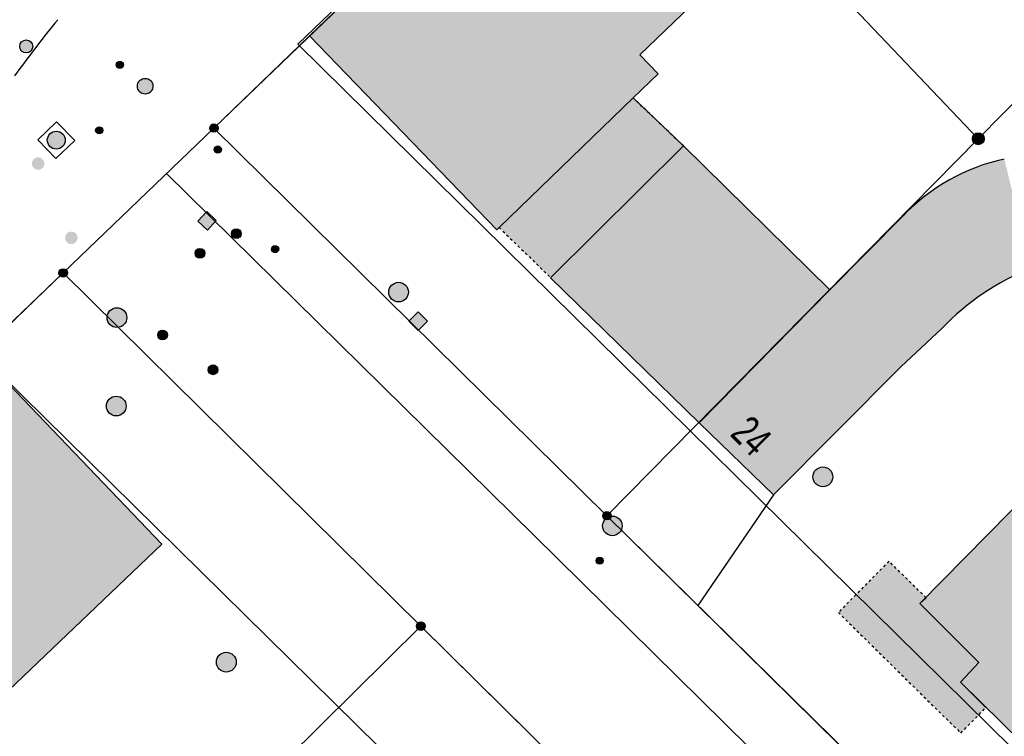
# Model space of a CAD drawing. Header units: metres. Extents: x 2695751 to 2696029, y 1260877 to 1261206.
# Tile 64 of 70: x 2695907 to 2695944, y 1261154 to 1261182. Entities that reach past the tile are written whole.
import ezdxf

# ---------------------------------------------------------------- set-up
doc = ezdxf.new("R2010")
doc.units = ezdxf.units.M
doc.header["$LTSCALE"] = 0.1
doc.linetypes.add('AUSGEZOGEN', pattern=[0])
doc.linetypes.add('VERDECKT2_S2', pattern=[0.36, 0.2, -0.16])
for name, color, linetype in [('Aménagement du territoire_Ligne de distance', 7, 'AUSGEZOGEN'), ('Limites de bien-fonds', 7, 'AUSGEZOGEN'), ('Mensuration officielle_Lignes (Couverture du sol)', 7, 'AUSGEZOGEN'), ('Mensuration officielle_N° de bâtiment', 7, 'AUSGEZOGEN'), ('Mensuration officielle_Surface (Objets divers)', 7, 'AUSGEZOGEN'), ('Mensuration officielle_Surfaces de bâtiments (Couverture du sol)', 7, 'AUSGEZOGEN'), ('Mensuration officielle_Surfaces de bâtiments (Objets divers)', 7, 'AUSGEZOGEN'), ('Mensuration officielle_Surfaces de bâtiments - Souterrain', 7, 'AUSGEZOGEN'), ('Points fixes eau potable', 255, 'AUSGEZOGEN'), ('Points fixes EU', 255, 'AUSGEZOGEN'), ('Points fixes gaz', 255, 'AUSGEZOGEN'), ('Points fixes mensuration officielle', 255, 'AUSGEZOGEN'), ('Points fixes réseau électrique', 255, 'AUSGEZOGEN'), ('Réseau AEW', 8, 'AUSGEZOGEN')]:
    doc.layers.add(name, color=color, linetype=linetype)
doc.styles.add('ARIAL', font='arial.ttf')

msp = doc.modelspace()

# ---------------------------------------------------------------- hatches: boundary and pattern name
at = {"layer": 'Mensuration officielle_Surfaces de bâtiments (Couverture du sol)', "true_color": 0xd2d2d2, "transparency": 33554687}
for points in [[(2695935.65, 1261185.24), (2695929.215, 1261191.945), (2695917.815, 1261180.988), (2695924.994, 1261173.562), (2695925.087, 1261173.652), (2695930.221, 1261178.614), (2695931.179, 1261179.54), (2695930.478, 1261180.269)], [(2695932.154, 1261176.776), (2695927.062, 1261171.728), (2695932.75, 1261166.174), (2695937.757, 1261171.264)], [(2695891.76, 1261156.04), (2695898.74, 1261148.73), (2695912.161, 1261161.515), (2695905.167, 1261168.83)], [(2695956.895, 1261142.325), (2695970.566, 1261128.877), (2695971.303, 1261129.627), (2695973.587, 1261127.388), (2695981.372, 1261135.274), (2695979.097, 1261137.541), (2695979.826, 1261138.296), (2695969.632, 1261148.323), (2695968.109, 1261146.764), (2695966.538, 1261148.308), (2695965.139, 1261146.883), (2695966.661, 1261145.35), (2695965.009, 1261143.664), (2695957.625, 1261150.948), (2695960.72, 1261154.037), (2695962.224, 1261155.611), (2695952.03, 1261165.637), (2695951.305, 1261164.916), (2695949.003, 1261167.15), (2695941.215, 1261159.252), (2695943.473, 1261156.991), (2695942.764, 1261156.233), (2695952.96, 1261146.216)]]:
    msp.add_hatch(color=254, dxfattribs=at).paths.add_polyline_path(points)
at = {"layer": 'Mensuration officielle_Surfaces de bâtiments (Objets divers)', "true_color": 0xebebeb, "transparency": 33554687}
for points in [[(2695927.062, 1261171.728), (2695932.154, 1261176.776), (2695930.221, 1261178.614), (2695925.087, 1261173.652)], [(2695941.449, 1261159.469), (2695940.025, 1261160.865), (2695938.087, 1261158.905), (2695942.781, 1261154.283), (2695943.745, 1261155.262), (2695942.764, 1261156.233), (2695943.473, 1261156.991), (2695941.215, 1261159.252)]]:
    msp.add_hatch(color=7, dxfattribs=at).paths.add_polyline_path(points)
at = {"layer": 'Mensuration officielle_Surfaces de bâtiments - Souterrain', "true_color": 0xf5f5f5, "transparency": 33554687}
msp.add_hatch(color=7, dxfattribs=at).paths.add_polyline_path([(2695932.75, 1261166.174), (2695935.596, 1261163.407), (2695940.48, 1261168.312), (2695942.059, 1261169.784), (2695942.152, 1261169.881), (2695942.246, 1261169.976), (2695942.342, 1261170.07), (2695942.438, 1261170.163), (2695942.537, 1261170.254), (2695942.636, 1261170.344), (2695942.737, 1261170.432), (2695942.839, 1261170.519), (2695942.942, 1261170.604), (2695943.046, 1261170.688), (2695943.152, 1261170.771), (2695943.258, 1261170.852), (2695943.366, 1261170.932), (2695943.475, 1261171.01), (2695943.585, 1261171.086), (2695943.696, 1261171.161), (2695943.808, 1261171.234), (2695943.922, 1261171.306), (2695944.036, 1261171.376), (2695944.151, 1261171.445), (2695944.267, 1261171.511), (2695944.384, 1261171.577), (2695944.502, 1261171.64), (2695944.621, 1261171.702), (2695944.741, 1261171.762), (2695944.861, 1261171.821), (2695944.983, 1261171.877), (2695945.105, 1261171.932), (2695945.228, 1261171.986), (2695945.352, 1261172.037), (2695945.476, 1261172.087), (2695944.447, 1261176.271), (2695944.305, 1261176.239), (2695944.164, 1261176.204), (2695944.023, 1261176.167), (2695943.883, 1261176.127), (2695943.744, 1261176.084), (2695943.605, 1261176.038), (2695943.468, 1261175.99), (2695943.331, 1261175.939), (2695943.196, 1261175.886), (2695943.062, 1261175.83), (2695942.928, 1261175.771), (2695942.796, 1261175.71), (2695942.665, 1261175.646), (2695942.536, 1261175.58), (2695942.407, 1261175.511), (2695942.28, 1261175.44), (2695942.155, 1261175.366), (2695942.031, 1261175.29), (2695941.908, 1261175.212), (2695941.787, 1261175.131), (2695941.667, 1261175.048), (2695941.55, 1261174.962), (2695941.433, 1261174.874), (2695941.319, 1261174.784), (2695941.206, 1261174.692), (2695941.095, 1261174.598), (2695940.986, 1261174.501), (2695940.879, 1261174.403), (2695940.774, 1261174.302), (2695940.67, 1261174.2), (2695940.569, 1261174.095), (2695937.757, 1261171.264)])
at = {"layer": 'Points fixes eau potable', "transparency": 33554687}
for points in [[(2695907.182, 1261176.097), (2695907.184, 1261176.073), (2695907.188, 1261176.05), (2695907.194, 1261176.026), (2695907.203, 1261176.004), (2695907.213, 1261175.982), (2695907.226, 1261175.962), (2695907.241, 1261175.943), (2695907.258, 1261175.926), (2695907.277, 1261175.91), (2695907.296, 1261175.897), (2695907.318, 1261175.885), (2695907.34, 1261175.876), (2695907.363, 1261175.869), (2695907.387, 1261175.865), (2695907.411, 1261175.862), (2695907.435, 1261175.863), (2695907.459, 1261175.865), (2695907.482, 1261175.87), (2695907.505, 1261175.878), (2695907.527, 1261175.888), (2695907.548, 1261175.9), (2695907.568, 1261175.914), (2695907.586, 1261175.929), (2695907.602, 1261175.947), (2695907.617, 1261175.966), (2695907.629, 1261175.987), (2695907.64, 1261176.009), (2695907.648, 1261176.031), (2695907.653, 1261176.055), (2695907.657, 1261176.079), (2695907.658, 1261176.103), (2695907.656, 1261176.127), (2695907.652, 1261176.15), (2695907.646, 1261176.174), (2695907.637, 1261176.196), (2695907.627, 1261176.218), (2695907.614, 1261176.238), (2695907.599, 1261176.257), (2695907.582, 1261176.274), (2695907.563, 1261176.29), (2695907.544, 1261176.303), (2695907.522, 1261176.315), (2695907.5, 1261176.324), (2695907.477, 1261176.331), (2695907.453, 1261176.335), (2695907.429, 1261176.338), (2695907.405, 1261176.337), (2695907.381, 1261176.335), (2695907.358, 1261176.33), (2695907.335, 1261176.322), (2695907.313, 1261176.312), (2695907.292, 1261176.3), (2695907.272, 1261176.286), (2695907.254, 1261176.271), (2695907.238, 1261176.253), (2695907.223, 1261176.234), (2695907.211, 1261176.213), (2695907.2, 1261176.191), (2695907.192, 1261176.169), (2695907.187, 1261176.145), (2695907.183, 1261176.121)], [(2695908.528, 1261173.085), (2695908.546, 1261173.07), (2695908.566, 1261173.055), (2695908.587, 1261173.043), (2695908.609, 1261173.033), (2695908.631, 1261173.026), (2695908.655, 1261173.021), (2695908.679, 1261173.018), (2695908.703, 1261173.017), (2695908.727, 1261173.019), (2695908.751, 1261173.024), (2695908.774, 1261173.031), (2695908.796, 1261173.04), (2695908.817, 1261173.051), (2695908.837, 1261173.065), (2695908.856, 1261173.08), (2695908.873, 1261173.097), (2695908.888, 1261173.116), (2695908.901, 1261173.136), (2695908.912, 1261173.158), (2695908.921, 1261173.18), (2695908.927, 1261173.203), (2695908.931, 1261173.227), (2695908.933, 1261173.251), (2695908.932, 1261173.275), (2695908.929, 1261173.299), (2695908.923, 1261173.322), (2695908.915, 1261173.345), (2695908.905, 1261173.367), (2695908.892, 1261173.387), (2695908.878, 1261173.407), (2695908.862, 1261173.425), (2695908.844, 1261173.44), (2695908.824, 1261173.455), (2695908.803, 1261173.467), (2695908.781, 1261173.477), (2695908.759, 1261173.484), (2695908.735, 1261173.489), (2695908.711, 1261173.492), (2695908.687, 1261173.493), (2695908.663, 1261173.491), (2695908.639, 1261173.486), (2695908.616, 1261173.479), (2695908.594, 1261173.47), (2695908.573, 1261173.459), (2695908.553, 1261173.445), (2695908.534, 1261173.43), (2695908.517, 1261173.413), (2695908.502, 1261173.394), (2695908.489, 1261173.374), (2695908.478, 1261173.352), (2695908.469, 1261173.33), (2695908.463, 1261173.307), (2695908.459, 1261173.283), (2695908.457, 1261173.259), (2695908.458, 1261173.235), (2695908.461, 1261173.211), (2695908.467, 1261173.188), (2695908.475, 1261173.165), (2695908.485, 1261173.143), (2695908.498, 1261173.123), (2695908.512, 1261173.103)], [(2695912.055, 1261169.407), (2695912.083, 1261169.383), (2695912.117, 1261169.364), (2695912.153, 1261169.353), (2695912.191, 1261169.35), (2695912.228, 1261169.353), (2695912.265, 1261169.365), (2695912.298, 1261169.383), (2695912.326, 1261169.408), (2695912.349, 1261169.438), (2695912.366, 1261169.472), (2695912.375, 1261169.509), (2695912.377, 1261169.547), (2695912.371, 1261169.585), (2695912.358, 1261169.62), (2695912.338, 1261169.652), (2695912.312, 1261169.68), (2695912.28, 1261169.701), (2695912.246, 1261169.716), (2695912.208, 1261169.724), (2695912.17, 1261169.723), (2695912.133, 1261169.716), (2695912.098, 1261169.701), (2695912.067, 1261169.679), (2695912.041, 1261169.651), (2695912.021, 1261169.619), (2695912.008, 1261169.583), (2695912.003, 1261169.546), (2695912.005, 1261169.508), (2695912.014, 1261169.471), (2695912.031, 1261169.437)], [(2695914.255, 1261168.333), (2695914.226, 1261168.356), (2695914.192, 1261168.374), (2695914.156, 1261168.384), (2695914.118, 1261168.386), (2695914.08, 1261168.381), (2695914.044, 1261168.369), (2695914.012, 1261168.349), (2695913.984, 1261168.324), (2695913.962, 1261168.293), (2695913.946, 1261168.258), (2695913.938, 1261168.221), (2695913.937, 1261168.183), (2695913.944, 1261168.146), (2695913.959, 1261168.111), (2695913.98, 1261168.079), (2695914.007, 1261168.053), (2695914.039, 1261168.032), (2695914.074, 1261168.018), (2695914.111, 1261168.012), (2695914.149, 1261168.013), (2695914.186, 1261168.022), (2695914.22, 1261168.038), (2695914.251, 1261168.061), (2695914.276, 1261168.089), (2695914.295, 1261168.122), (2695914.307, 1261168.158), (2695914.311, 1261168.196), (2695914.308, 1261168.234), (2695914.298, 1261168.27), (2695914.28, 1261168.303)]]:
    msp.add_hatch(color=7, dxfattribs=at).paths.add_polyline_path(points)
at = {"layer": 'Points fixes EU', "lineweight": 25, "transparency": 33554687}
msp.add_hatch(color=7, dxfattribs=at).paths.add_polyline_path([(2695908.356, 1261176.749), (2695908.401, 1261176.802), (2695908.435, 1261176.863), (2695908.455, 1261176.93), (2695908.462, 1261176.999), (2695908.454, 1261177.068), (2695908.433, 1261177.134), (2695908.399, 1261177.195), (2695908.354, 1261177.247), (2695908.298, 1261177.29), (2695908.236, 1261177.32), (2695908.168, 1261177.337), (2695908.099, 1261177.34), (2695908.03, 1261177.329), (2695907.965, 1261177.305), (2695907.906, 1261177.268), (2695907.856, 1261177.22), (2695907.817, 1261177.162), (2695907.79, 1261177.098), (2695907.776, 1261177.03), (2695907.776, 1261176.961), (2695907.791, 1261176.892), (2695907.818, 1261176.829), (2695907.858, 1261176.772), (2695907.909, 1261176.724), (2695907.968, 1261176.688), (2695908.034, 1261176.664), (2695908.102, 1261176.654), (2695908.172, 1261176.657), (2695908.239, 1261176.675), (2695908.301, 1261176.706)])
at = {"layer": 'Points fixes EU', "transparency": 33554687}
for color, points in [(7, [(2695913.887, 1261174.259), (2695913.544, 1261173.896), (2695913.907, 1261173.553), (2695914.25, 1261173.916)]), (7, [(2695921.509, 1261170.92), (2695921.555, 1261170.981), (2695921.588, 1261171.049), (2695921.606, 1261171.123), (2695921.609, 1261171.199), (2695921.596, 1261171.274), (2695921.569, 1261171.344), (2695921.528, 1261171.408), (2695921.476, 1261171.463), (2695921.413, 1261171.505), (2695921.343, 1261171.535), (2695921.268, 1261171.549), (2695921.192, 1261171.548), (2695921.118, 1261171.532), (2695921.049, 1261171.501), (2695920.987, 1261171.457), (2695920.935, 1261171.402), (2695920.896, 1261171.337), (2695920.87, 1261171.266), (2695920.86, 1261171.19), (2695920.864, 1261171.115), (2695920.884, 1261171.041), (2695920.918, 1261170.974), (2695920.966, 1261170.914), (2695921.024, 1261170.865), (2695921.09, 1261170.829), (2695921.163, 1261170.807), (2695921.239, 1261170.801), (2695921.314, 1261170.809), (2695921.386, 1261170.833), (2695921.452, 1261170.87)]), (253, [(2695910.715, 1261169.935), (2695910.763, 1261169.995), (2695910.797, 1261170.064), (2695910.817, 1261170.138), (2695910.821, 1261170.215), (2695910.81, 1261170.29), (2695910.784, 1261170.363), (2695910.744, 1261170.428), (2695910.692, 1261170.484), (2695910.629, 1261170.528), (2695910.559, 1261170.559), (2695910.484, 1261170.575), (2695910.407, 1261170.576), (2695910.332, 1261170.561), (2695910.262, 1261170.531), (2695910.198, 1261170.488), (2695910.145, 1261170.433), (2695910.104, 1261170.368), (2695910.077, 1261170.297), (2695910.064, 1261170.221), (2695910.068, 1261170.144), (2695910.086, 1261170.07), (2695910.119, 1261170.001), (2695910.166, 1261169.94), (2695910.224, 1261169.889), (2695910.29, 1261169.852), (2695910.363, 1261169.828), (2695910.44, 1261169.82), (2695910.516, 1261169.827), (2695910.589, 1261169.849), (2695910.657, 1261169.886)]), (7, [(2695921.985, 1261170.415), (2695921.634, 1261170.058), (2695921.991, 1261169.707), (2695922.342, 1261170.064)]), (253, [(2695910.681, 1261166.537), (2695910.731, 1261166.596), (2695910.768, 1261166.663), (2695910.79, 1261166.736), (2695910.797, 1261166.813), (2695910.789, 1261166.889), (2695910.766, 1261166.962), (2695910.728, 1261167.029), (2695910.678, 1261167.086), (2695910.617, 1261167.133), (2695910.548, 1261167.166), (2695910.474, 1261167.185), (2695910.397, 1261167.189), (2695910.321, 1261167.177), (2695910.25, 1261167.149), (2695910.185, 1261167.109), (2695910.13, 1261167.055), (2695910.086, 1261166.992), (2695910.056, 1261166.922), (2695910.041, 1261166.846), (2695910.042, 1261166.77), (2695910.058, 1261166.695), (2695910.088, 1261166.624), (2695910.132, 1261166.562), (2695910.188, 1261166.509), (2695910.254, 1261166.469), (2695910.326, 1261166.443), (2695910.402, 1261166.432), (2695910.478, 1261166.436), (2695910.552, 1261166.456), (2695910.621, 1261166.49)]), (253, [(2695937.873, 1261164.1), (2695937.865, 1261164.176), (2695937.842, 1261164.249), (2695937.805, 1261164.316), (2695937.755, 1261164.375), (2695937.694, 1261164.422), (2695937.625, 1261164.455), (2695937.551, 1261164.475), (2695937.475, 1261164.478), (2695937.399, 1261164.467), (2695937.327, 1261164.44), (2695937.262, 1261164.4), (2695937.206, 1261164.347), (2695937.163, 1261164.284), (2695937.132, 1261164.213), (2695937.117, 1261164.138), (2695937.117, 1261164.062), (2695937.132, 1261163.987), (2695937.163, 1261163.916), (2695937.206, 1261163.853), (2695937.262, 1261163.8), (2695937.327, 1261163.76), (2695937.399, 1261163.733), (2695937.475, 1261163.722), (2695937.551, 1261163.725), (2695937.625, 1261163.745), (2695937.694, 1261163.778), (2695937.755, 1261163.825), (2695937.805, 1261163.884), (2695937.842, 1261163.951), (2695937.865, 1261164.024)]), (253, [(2695914.366, 1261156.734), (2695914.426, 1261156.685), (2695914.494, 1261156.65), (2695914.567, 1261156.628), (2695914.644, 1261156.623), (2695914.72, 1261156.632), (2695914.793, 1261156.657), (2695914.859, 1261156.696), (2695914.916, 1261156.747), (2695914.961, 1261156.809), (2695914.993, 1261156.879), (2695915.01, 1261156.953), (2695915.012, 1261157.03), (2695914.999, 1261157.106), (2695914.97, 1261157.177), (2695914.928, 1261157.241), (2695914.874, 1261157.295), (2695914.81, 1261157.337), (2695914.739, 1261157.366), (2695914.663, 1261157.379), (2695914.587, 1261157.377), (2695914.512, 1261157.36), (2695914.442, 1261157.328), (2695914.38, 1261157.283), (2695914.329, 1261157.226), (2695914.29, 1261157.16), (2695914.265, 1261157.087), (2695914.256, 1261157.011), (2695914.261, 1261156.935), (2695914.283, 1261156.861), (2695914.318, 1261156.793)])]:
    msp.add_hatch(color=color, dxfattribs=at).paths.add_polyline_path(points)
at = {"layer": 'Points fixes gaz', "transparency": 33554687}
for points in [[(2695906.794, 1261180.768), (2695906.762, 1261180.729), (2695906.738, 1261180.685), (2695906.723, 1261180.637), (2695906.718, 1261180.586), (2695906.723, 1261180.536), (2695906.739, 1261180.488), (2695906.764, 1261180.444), (2695906.797, 1261180.406), (2695906.837, 1261180.375), (2695906.883, 1261180.353), (2695906.932, 1261180.341), (2695906.983, 1261180.338), (2695907.032, 1261180.346), (2695907.08, 1261180.364), (2695907.122, 1261180.391), (2695907.159, 1261180.427), (2695907.187, 1261180.468), (2695907.207, 1261180.515), (2695907.217, 1261180.565), (2695907.217, 1261180.615), (2695907.206, 1261180.665), (2695907.186, 1261180.711), (2695907.156, 1261180.752), (2695907.12, 1261180.787), (2695907.076, 1261180.813), (2695907.029, 1261180.83), (2695906.979, 1261180.838), (2695906.928, 1261180.835), (2695906.879, 1261180.822), (2695906.834, 1261180.799)], [(2695915.153, 1261173.548), (2695915.124, 1261173.572), (2695915.09, 1261173.59), (2695915.054, 1261173.6), (2695915.016, 1261173.603), (2695914.978, 1261173.599), (2695914.943, 1261173.587), (2695914.91, 1261173.568), (2695914.881, 1261173.542), (2695914.859, 1261173.512), (2695914.843, 1261173.477), (2695914.834, 1261173.441), (2695914.833, 1261173.403), (2695914.839, 1261173.365), (2695914.853, 1261173.33), (2695914.874, 1261173.298), (2695914.901, 1261173.271), (2695914.932, 1261173.25), (2695914.968, 1261173.236), (2695915.005, 1261173.229), (2695915.043, 1261173.23), (2695915.08, 1261173.238), (2695915.114, 1261173.254), (2695915.145, 1261173.276), (2695915.171, 1261173.304), (2695915.19, 1261173.337), (2695915.202, 1261173.373), (2695915.207, 1261173.41), (2695915.205, 1261173.448), (2695915.194, 1261173.485), (2695915.177, 1261173.518)], [(2695913.489, 1261172.533), (2695913.519, 1261172.509), (2695913.553, 1261172.491), (2695913.589, 1261172.481), (2695913.627, 1261172.479), (2695913.665, 1261172.484), (2695913.7, 1261172.496), (2695913.733, 1261172.516), (2695913.761, 1261172.541), (2695913.783, 1261172.572), (2695913.799, 1261172.607), (2695913.807, 1261172.644), (2695913.808, 1261172.681), (2695913.801, 1261172.719), (2695913.787, 1261172.754), (2695913.766, 1261172.785), (2695913.739, 1261172.812), (2695913.707, 1261172.833), (2695913.671, 1261172.847), (2695913.634, 1261172.853), (2695913.596, 1261172.852), (2695913.559, 1261172.843), (2695913.525, 1261172.827), (2695913.494, 1261172.804), (2695913.469, 1261172.776), (2695913.45, 1261172.743), (2695913.438, 1261172.707), (2695913.434, 1261172.67), (2695913.437, 1261172.632), (2695913.447, 1261172.595), (2695913.465, 1261172.562)]]:
    msp.add_hatch(color=7, dxfattribs=at).paths.add_polyline_path(points)
at = {"layer": 'Points fixes mensuration officielle', "transparency": 33554687}
for points in [[(2695914.322, 1261177.46), (2695914.319, 1261177.493), (2695914.309, 1261177.524), (2695914.293, 1261177.553), (2695914.272, 1261177.578), (2695914.246, 1261177.598), (2695914.216, 1261177.612), (2695914.185, 1261177.621), (2695914.152, 1261177.622), (2695914.119, 1261177.617), (2695914.088, 1261177.606), (2695914.061, 1261177.589), (2695914.037, 1261177.566), (2695914.018, 1261177.539), (2695914.005, 1261177.509), (2695913.998, 1261177.476), (2695913.998, 1261177.444), (2695914.005, 1261177.411), (2695914.018, 1261177.381), (2695914.037, 1261177.354), (2695914.061, 1261177.331), (2695914.088, 1261177.314), (2695914.119, 1261177.303), (2695914.152, 1261177.298), (2695914.185, 1261177.299), (2695914.216, 1261177.308), (2695914.246, 1261177.322), (2695914.272, 1261177.342), (2695914.293, 1261177.367), (2695914.309, 1261177.396), (2695914.319, 1261177.427)], [(2695943.677, 1261177.05), (2695943.673, 1261177.096), (2695943.659, 1261177.14), (2695943.637, 1261177.18), (2695943.607, 1261177.215), (2695943.57, 1261177.243), (2695943.529, 1261177.263), (2695943.484, 1261177.275), (2695943.438, 1261177.277), (2695943.393, 1261177.27), (2695943.35, 1261177.254), (2695943.311, 1261177.23), (2695943.277, 1261177.198), (2695943.251, 1261177.16), (2695943.233, 1261177.118), (2695943.224, 1261177.073), (2695943.224, 1261177.027), (2695943.233, 1261176.982), (2695943.251, 1261176.94), (2695943.277, 1261176.902), (2695943.311, 1261176.87), (2695943.35, 1261176.846), (2695943.393, 1261176.83), (2695943.438, 1261176.823), (2695943.484, 1261176.825), (2695943.529, 1261176.837), (2695943.57, 1261176.857), (2695943.607, 1261176.885), (2695943.637, 1261176.92), (2695943.659, 1261176.96), (2695943.673, 1261177.004)], [(2695908.542, 1261171.91), (2695908.539, 1261171.943), (2695908.529, 1261171.974), (2695908.513, 1261172.003), (2695908.492, 1261172.028), (2695908.466, 1261172.048), (2695908.436, 1261172.062), (2695908.405, 1261172.071), (2695908.372, 1261172.072), (2695908.339, 1261172.067), (2695908.308, 1261172.056), (2695908.281, 1261172.039), (2695908.257, 1261172.016), (2695908.238, 1261171.989), (2695908.225, 1261171.959), (2695908.218, 1261171.926), (2695908.218, 1261171.894), (2695908.225, 1261171.861), (2695908.238, 1261171.831), (2695908.257, 1261171.804), (2695908.281, 1261171.781), (2695908.308, 1261171.764), (2695908.339, 1261171.753), (2695908.372, 1261171.748), (2695908.405, 1261171.749), (2695908.436, 1261171.758), (2695908.466, 1261171.772), (2695908.492, 1261171.792), (2695908.513, 1261171.817), (2695908.529, 1261171.846), (2695908.539, 1261171.877)], [(2695929.382, 1261162.61), (2695929.379, 1261162.643), (2695929.369, 1261162.674), (2695929.353, 1261162.703), (2695929.332, 1261162.728), (2695929.306, 1261162.748), (2695929.276, 1261162.762), (2695929.245, 1261162.771), (2695929.212, 1261162.772), (2695929.179, 1261162.767), (2695929.148, 1261162.756), (2695929.121, 1261162.739), (2695929.097, 1261162.716), (2695929.078, 1261162.689), (2695929.065, 1261162.659), (2695929.058, 1261162.626), (2695929.058, 1261162.594), (2695929.065, 1261162.561), (2695929.078, 1261162.531), (2695929.097, 1261162.504), (2695929.121, 1261162.481), (2695929.148, 1261162.464), (2695929.179, 1261162.453), (2695929.212, 1261162.448), (2695929.245, 1261162.449), (2695929.276, 1261162.458), (2695929.306, 1261162.472), (2695929.332, 1261162.492), (2695929.353, 1261162.517), (2695929.369, 1261162.546), (2695929.379, 1261162.577)], [(2695922.252, 1261158.38), (2695922.249, 1261158.413), (2695922.239, 1261158.444), (2695922.223, 1261158.473), (2695922.202, 1261158.498), (2695922.176, 1261158.518), (2695922.146, 1261158.532), (2695922.115, 1261158.541), (2695922.082, 1261158.542), (2695922.049, 1261158.537), (2695922.018, 1261158.526), (2695921.991, 1261158.509), (2695921.967, 1261158.486), (2695921.948, 1261158.459), (2695921.935, 1261158.429), (2695921.928, 1261158.396), (2695921.928, 1261158.364), (2695921.935, 1261158.331), (2695921.948, 1261158.301), (2695921.967, 1261158.274), (2695921.991, 1261158.251), (2695922.018, 1261158.234), (2695922.049, 1261158.223), (2695922.082, 1261158.218), (2695922.115, 1261158.219), (2695922.146, 1261158.228), (2695922.176, 1261158.242), (2695922.202, 1261158.262), (2695922.223, 1261158.287), (2695922.239, 1261158.316), (2695922.249, 1261158.347)]]:
    msp.add_hatch(color=7, dxfattribs=at).paths.add_polyline_path(points)
at = {"layer": 'Points fixes réseau électrique', "transparency": 33554687}
h = msp.add_hatch(color=7, dxfattribs=at)
h.paths.add_polyline_path([(2695911.224, 1261179.065), (2695911.226, 1261179.035), (2695911.23, 1261179.005), (2695911.238, 1261178.975), (2695911.248, 1261178.947), (2695911.262, 1261178.92), (2695911.278, 1261178.894), (2695911.297, 1261178.87), (2695911.317, 1261178.848), (2695911.341, 1261178.828), (2695911.365, 1261178.811), (2695911.392, 1261178.796), (2695911.42, 1261178.784), (2695911.449, 1261178.775), (2695911.479, 1261178.769), (2695911.509, 1261178.765), (2695911.539, 1261178.765), (2695911.57, 1261178.769), (2695911.599, 1261178.775), (2695911.628, 1261178.784), (2695911.656, 1261178.796), (2695911.683, 1261178.811), (2695911.708, 1261178.828), (2695911.731, 1261178.848), (2695911.752, 1261178.87), (2695911.77, 1261178.894), (2695911.786, 1261178.92), (2695911.8, 1261178.947), (2695911.81, 1261178.975), (2695911.818, 1261179.005), (2695911.823, 1261179.035), (2695911.824, 1261179.065), (2695911.823, 1261179.095), (2695911.818, 1261179.125), (2695911.81, 1261179.155), (2695911.8, 1261179.183), (2695911.786, 1261179.211), (2695911.77, 1261179.236), (2695911.752, 1261179.261), (2695911.731, 1261179.283), (2695911.708, 1261179.302), (2695911.683, 1261179.32), (2695911.656, 1261179.334), (2695911.628, 1261179.346), (2695911.599, 1261179.356), (2695911.57, 1261179.362), (2695911.539, 1261179.365), (2695911.509, 1261179.365), (2695911.479, 1261179.362), (2695911.449, 1261179.356), (2695911.42, 1261179.346), (2695911.392, 1261179.334), (2695911.365, 1261179.32), (2695911.341, 1261179.302), (2695911.317, 1261179.283), (2695911.297, 1261179.261), (2695911.278, 1261179.236), (2695911.262, 1261179.211), (2695911.248, 1261179.183), (2695911.238, 1261179.155), (2695911.23, 1261179.125), (2695911.226, 1261179.095)])
h.paths.add_polyline_path([(2695911.53, 1261179.066), (2695911.53, 1261179.065), (2695911.53, 1261179.064), (2695911.53, 1261179.064), (2695911.53, 1261179.063), (2695911.53, 1261179.063), (2695911.529, 1261179.062), (2695911.529, 1261179.062), (2695911.529, 1261179.061), (2695911.528, 1261179.061), (2695911.528, 1261179.06), (2695911.527, 1261179.06), (2695911.527, 1261179.06), (2695911.526, 1261179.059), (2695911.526, 1261179.059), (2695911.525, 1261179.059), (2695911.524, 1261179.059), (2695911.524, 1261179.059), (2695911.523, 1261179.059), (2695911.523, 1261179.059), (2695911.522, 1261179.059), (2695911.522, 1261179.06), (2695911.521, 1261179.06), (2695911.521, 1261179.06), (2695911.52, 1261179.061), (2695911.52, 1261179.061), (2695911.519, 1261179.062), (2695911.519, 1261179.062), (2695911.519, 1261179.063), (2695911.518, 1261179.063), (2695911.518, 1261179.064), (2695911.518, 1261179.064), (2695911.518, 1261179.065), (2695911.518, 1261179.066), (2695911.518, 1261179.066), (2695911.518, 1261179.067), (2695911.519, 1261179.067), (2695911.519, 1261179.068), (2695911.519, 1261179.069), (2695911.52, 1261179.069), (2695911.52, 1261179.069), (2695911.521, 1261179.07), (2695911.521, 1261179.07), (2695911.522, 1261179.07), (2695911.522, 1261179.071), (2695911.523, 1261179.071), (2695911.523, 1261179.071), (2695911.524, 1261179.071), (2695911.524, 1261179.071), (2695911.525, 1261179.071), (2695911.526, 1261179.071), (2695911.526, 1261179.071), (2695911.527, 1261179.07), (2695911.527, 1261179.07), (2695911.528, 1261179.07), (2695911.528, 1261179.069), (2695911.529, 1261179.069), (2695911.529, 1261179.069), (2695911.529, 1261179.068), (2695911.53, 1261179.067), (2695911.53, 1261179.067), (2695911.53, 1261179.066)], flags=16)
msp.add_hatch(color=7, dxfattribs=at).paths.add_polyline_path([(2695929.803, 1261162.221), (2695929.795, 1261162.296), (2695929.773, 1261162.369), (2695929.736, 1261162.435), (2695929.686, 1261162.493), (2695929.626, 1261162.539), (2695929.558, 1261162.573), (2695929.485, 1261162.592), (2695929.409, 1261162.596), (2695929.334, 1261162.584), (2695929.263, 1261162.558), (2695929.198, 1261162.518), (2695929.143, 1261162.465), (2695929.1, 1261162.403), (2695929.07, 1261162.333), (2695929.055, 1261162.259), (2695929.055, 1261162.183), (2695929.07, 1261162.109), (2695929.1, 1261162.039), (2695929.143, 1261161.977), (2695929.198, 1261161.924), (2695929.263, 1261161.884), (2695929.334, 1261161.858), (2695929.409, 1261161.846), (2695929.485, 1261161.85), (2695929.558, 1261161.869), (2695929.626, 1261161.903), (2695929.686, 1261161.949), (2695929.736, 1261162.007), (2695929.773, 1261162.073), (2695929.795, 1261162.146)])
at = {"layer": 'Réseau AEW', "transparency": 33554687}
for points in [[(2695910.417, 1261179.879), (2695910.417, 1261179.865), (2695910.419, 1261179.851), (2695910.423, 1261179.838), (2695910.428, 1261179.825), (2695910.434, 1261179.812), (2695910.441, 1261179.8), (2695910.45, 1261179.789), (2695910.459, 1261179.779), (2695910.47, 1261179.77), (2695910.481, 1261179.762), (2695910.493, 1261179.756), (2695910.506, 1261179.75), (2695910.52, 1261179.746), (2695910.533, 1261179.743), (2695910.547, 1261179.742), (2695910.561, 1261179.742), (2695910.575, 1261179.743), (2695910.588, 1261179.746), (2695910.602, 1261179.75), (2695910.615, 1261179.756), (2695910.627, 1261179.762), (2695910.638, 1261179.77), (2695910.649, 1261179.779), (2695910.658, 1261179.789), (2695910.667, 1261179.8), (2695910.674, 1261179.812), (2695910.68, 1261179.825), (2695910.685, 1261179.838), (2695910.689, 1261179.851), (2695910.691, 1261179.865), (2695910.691, 1261179.879), (2695910.691, 1261179.893), (2695910.689, 1261179.907), (2695910.685, 1261179.92), (2695910.68, 1261179.933), (2695910.674, 1261179.946), (2695910.667, 1261179.958), (2695910.658, 1261179.969), (2695910.649, 1261179.979), (2695910.638, 1261179.988), (2695910.627, 1261179.996), (2695910.615, 1261180.002), (2695910.602, 1261180.008), (2695910.588, 1261180.012), (2695910.575, 1261180.015), (2695910.561, 1261180.016), (2695910.547, 1261180.016), (2695910.533, 1261180.015), (2695910.52, 1261180.012), (2695910.506, 1261180.008), (2695910.493, 1261180.002), (2695910.481, 1261179.996), (2695910.47, 1261179.988), (2695910.459, 1261179.979), (2695910.45, 1261179.969), (2695910.441, 1261179.958), (2695910.434, 1261179.946), (2695910.428, 1261179.933), (2695910.423, 1261179.92), (2695910.419, 1261179.907), (2695910.417, 1261179.893)], [(2695909.627, 1261177.375), (2695909.627, 1261177.361), (2695909.629, 1261177.347), (2695909.633, 1261177.334), (2695909.638, 1261177.321), (2695909.644, 1261177.308), (2695909.651, 1261177.296), (2695909.66, 1261177.285), (2695909.669, 1261177.275), (2695909.68, 1261177.266), (2695909.691, 1261177.258), (2695909.703, 1261177.252), (2695909.716, 1261177.246), (2695909.73, 1261177.242), (2695909.743, 1261177.239), (2695909.757, 1261177.238), (2695909.771, 1261177.238), (2695909.785, 1261177.239), (2695909.798, 1261177.242), (2695909.812, 1261177.246), (2695909.825, 1261177.252), (2695909.837, 1261177.258), (2695909.848, 1261177.266), (2695909.859, 1261177.275), (2695909.868, 1261177.285), (2695909.877, 1261177.296), (2695909.884, 1261177.308), (2695909.89, 1261177.321), (2695909.895, 1261177.334), (2695909.899, 1261177.347), (2695909.901, 1261177.361), (2695909.901, 1261177.375), (2695909.901, 1261177.389), (2695909.899, 1261177.403), (2695909.895, 1261177.416), (2695909.89, 1261177.429), (2695909.884, 1261177.442), (2695909.877, 1261177.454), (2695909.868, 1261177.465), (2695909.859, 1261177.475), (2695909.848, 1261177.484), (2695909.837, 1261177.492), (2695909.825, 1261177.498), (2695909.812, 1261177.504), (2695909.798, 1261177.508), (2695909.785, 1261177.511), (2695909.771, 1261177.512), (2695909.757, 1261177.512), (2695909.743, 1261177.511), (2695909.73, 1261177.508), (2695909.716, 1261177.504), (2695909.703, 1261177.498), (2695909.691, 1261177.492), (2695909.68, 1261177.484), (2695909.669, 1261177.475), (2695909.66, 1261177.465), (2695909.651, 1261177.454), (2695909.644, 1261177.442), (2695909.638, 1261177.429), (2695909.633, 1261177.416), (2695909.629, 1261177.403), (2695909.627, 1261177.389)], [(2695914.169, 1261176.636), (2695914.169, 1261176.622), (2695914.171, 1261176.608), (2695914.175, 1261176.595), (2695914.18, 1261176.582), (2695914.186, 1261176.569), (2695914.193, 1261176.557), (2695914.202, 1261176.546), (2695914.211, 1261176.536), (2695914.222, 1261176.527), (2695914.233, 1261176.519), (2695914.245, 1261176.513), (2695914.258, 1261176.507), (2695914.272, 1261176.503), (2695914.285, 1261176.5), (2695914.299, 1261176.499), (2695914.313, 1261176.499), (2695914.327, 1261176.5), (2695914.34, 1261176.503), (2695914.354, 1261176.507), (2695914.367, 1261176.513), (2695914.379, 1261176.519), (2695914.39, 1261176.527), (2695914.401, 1261176.536), (2695914.41, 1261176.546), (2695914.419, 1261176.557), (2695914.426, 1261176.569), (2695914.432, 1261176.582), (2695914.437, 1261176.595), (2695914.441, 1261176.608), (2695914.443, 1261176.622), (2695914.443, 1261176.636), (2695914.443, 1261176.65), (2695914.441, 1261176.664), (2695914.437, 1261176.677), (2695914.432, 1261176.69), (2695914.426, 1261176.703), (2695914.419, 1261176.715), (2695914.41, 1261176.726), (2695914.401, 1261176.736), (2695914.39, 1261176.745), (2695914.379, 1261176.753), (2695914.367, 1261176.759), (2695914.354, 1261176.765), (2695914.34, 1261176.769), (2695914.327, 1261176.772), (2695914.313, 1261176.773), (2695914.299, 1261176.773), (2695914.285, 1261176.772), (2695914.272, 1261176.769), (2695914.258, 1261176.765), (2695914.245, 1261176.759), (2695914.233, 1261176.753), (2695914.222, 1261176.745), (2695914.211, 1261176.736), (2695914.202, 1261176.726), (2695914.193, 1261176.715), (2695914.186, 1261176.703), (2695914.18, 1261176.69), (2695914.175, 1261176.677), (2695914.171, 1261176.664), (2695914.169, 1261176.65)], [(2695916.366, 1261172.825), (2695916.366, 1261172.811), (2695916.368, 1261172.797), (2695916.372, 1261172.784), (2695916.377, 1261172.771), (2695916.383, 1261172.758), (2695916.39, 1261172.746), (2695916.399, 1261172.735), (2695916.408, 1261172.725), (2695916.419, 1261172.716), (2695916.43, 1261172.708), (2695916.442, 1261172.702), (2695916.455, 1261172.696), (2695916.469, 1261172.692), (2695916.482, 1261172.689), (2695916.496, 1261172.688), (2695916.51, 1261172.688), (2695916.524, 1261172.689), (2695916.537, 1261172.692), (2695916.551, 1261172.696), (2695916.564, 1261172.702), (2695916.576, 1261172.708), (2695916.587, 1261172.716), (2695916.598, 1261172.725), (2695916.607, 1261172.735), (2695916.616, 1261172.746), (2695916.623, 1261172.758), (2695916.629, 1261172.771), (2695916.634, 1261172.784), (2695916.638, 1261172.797), (2695916.64, 1261172.811), (2695916.64, 1261172.825), (2695916.64, 1261172.839), (2695916.638, 1261172.853), (2695916.634, 1261172.866), (2695916.629, 1261172.879), (2695916.623, 1261172.892), (2695916.616, 1261172.904), (2695916.607, 1261172.915), (2695916.598, 1261172.925), (2695916.587, 1261172.934), (2695916.576, 1261172.942), (2695916.564, 1261172.948), (2695916.551, 1261172.954), (2695916.537, 1261172.958), (2695916.524, 1261172.961), (2695916.51, 1261172.962), (2695916.496, 1261172.962), (2695916.482, 1261172.961), (2695916.469, 1261172.958), (2695916.455, 1261172.954), (2695916.442, 1261172.948), (2695916.43, 1261172.942), (2695916.419, 1261172.934), (2695916.408, 1261172.925), (2695916.399, 1261172.915), (2695916.39, 1261172.904), (2695916.383, 1261172.892), (2695916.377, 1261172.879), (2695916.372, 1261172.866), (2695916.368, 1261172.853), (2695916.366, 1261172.839)], [(2695928.803, 1261160.887), (2695928.803, 1261160.873), (2695928.805, 1261160.859), (2695928.809, 1261160.846), (2695928.814, 1261160.833), (2695928.82, 1261160.82), (2695928.827, 1261160.808), (2695928.836, 1261160.797), (2695928.845, 1261160.787), (2695928.856, 1261160.778), (2695928.867, 1261160.77), (2695928.879, 1261160.764), (2695928.892, 1261160.758), (2695928.906, 1261160.754), (2695928.919, 1261160.751), (2695928.933, 1261160.75), (2695928.947, 1261160.75), (2695928.961, 1261160.751), (2695928.974, 1261160.754), (2695928.988, 1261160.758), (2695929.001, 1261160.764), (2695929.013, 1261160.77), (2695929.024, 1261160.778), (2695929.035, 1261160.787), (2695929.044, 1261160.797), (2695929.053, 1261160.808), (2695929.06, 1261160.82), (2695929.066, 1261160.833), (2695929.071, 1261160.846), (2695929.075, 1261160.859), (2695929.077, 1261160.873), (2695929.077, 1261160.887), (2695929.077, 1261160.901), (2695929.075, 1261160.915), (2695929.071, 1261160.928), (2695929.066, 1261160.941), (2695929.06, 1261160.954), (2695929.053, 1261160.966), (2695929.044, 1261160.977), (2695929.035, 1261160.987), (2695929.024, 1261160.996), (2695929.013, 1261161.004), (2695929.001, 1261161.01), (2695928.988, 1261161.016), (2695928.974, 1261161.02), (2695928.961, 1261161.023), (2695928.947, 1261161.024), (2695928.933, 1261161.024), (2695928.919, 1261161.023), (2695928.906, 1261161.02), (2695928.892, 1261161.016), (2695928.879, 1261161.01), (2695928.867, 1261161.004), (2695928.856, 1261160.996), (2695928.845, 1261160.987), (2695928.836, 1261160.977), (2695928.827, 1261160.966), (2695928.82, 1261160.954), (2695928.814, 1261160.941), (2695928.809, 1261160.928), (2695928.805, 1261160.915), (2695928.803, 1261160.901)]]:
    msp.add_hatch(color=1, dxfattribs=at).paths.add_polyline_path(points)

# ---------------------------------------------------------------- linework, layer by layer
at = {"layer": 'Aménagement du territoire_Ligne de distance', "color": 7, "linetype": 'AUSGEZOGEN', "transparency": 33554687}
msp.add_line((2695943.913, 1261206.158), (2695917.37, 1261180.67), dxfattribs=at)
for points in [[(2695917.37, 1261180.67), (2695957.98, 1261140.67), (2695996.46, 1261102.78), (2696027.452, 1261072.254)], [(2696023.31, 1261052.48), (2695984.53, 1261090.67), (2695946.06, 1261128.56), (2695905.1, 1261168.89)]]:
    msp.add_lwpolyline(points, dxfattribs=at)
at = {"layer": 'Limites de bien-fonds', "color": 7, "linetype": 'AUSGEZOGEN', "transparency": 33554687}
for p, q in [((2695914.16, 1261177.46), (2695929.215, 1261191.945)), ((2695949.44, 1261183.14), (2695943.45, 1261177.05)), ((2695908.38, 1261171.91), (2695914.16, 1261177.46)), ((2695929.22, 1261162.61), (2695914.16, 1261177.46)), ((2695943.45, 1261177.05), (2695929.22, 1261162.61)), ((2695891.76, 1261156.04), (2695908.38, 1261171.91)), ((2695908.38, 1261171.91), (2695922.09, 1261158.38)), ((2695929.22, 1261162.61), (2695971.7, 1261120.8)), ((2695922.09, 1261158.38), (2695905.32, 1261141.8)), ((2695922.09, 1261158.38), (2695937.09, 1261143.57))]:
    msp.add_line(p, q, dxfattribs=at)
msp.add_lwpolyline([(2695929.215, 1261191.945), (2695935.65, 1261185.24), (2695943.45, 1261177.05)], dxfattribs=at)
at = {"layer": 'Mensuration officielle_Lignes (Couverture du sol)', "color": 7, "linetype": 'AUSGEZOGEN', "transparency": 33554687}
for p, q in [((2695917.815, 1261180.988), (2695929.215, 1261191.945)), ((2695914.16, 1261177.46), (2695917.815, 1261180.988)), ((2695930.221, 1261178.614), (2695932.154, 1261176.776)), ((2695914.16, 1261177.46), (2695929.22, 1261162.61)), ((2695905.167, 1261168.83), (2695908.38, 1261171.91)), ((2695929.22, 1261162.61), (2695932.705, 1261159.174))]:
    msp.add_line(p, q, dxfattribs=at)
for points in [[(2695935.65, 1261185.24), (2695930.478, 1261180.269), (2695931.179, 1261179.54), (2695930.221, 1261178.614)], [(2695930.221, 1261178.614), (2695925.087, 1261173.652), (2695924.994, 1261173.562), (2695917.815, 1261180.988)], [(2695932.75, 1261166.174), (2695927.062, 1261171.728), (2695932.154, 1261176.776)], [(2695932.154, 1261176.776), (2695937.757, 1261171.264), (2695932.75, 1261166.174)], [(2695912.345, 1261175.718), (2695926.4, 1261161.876), (2695940.15, 1261148.326), (2695941.253, 1261147.243), (2695955.207, 1261133.505), (2695970.589, 1261118.364), (2695983.966, 1261105.191), (2695997.573, 1261091.812), (2696011.38, 1261078.224), (2696025.663, 1261064.169), (2696027.452, 1261062.414)], [(2695982.62, 1261098.73), (2695967.5, 1261113.62), (2695952.41, 1261128.51), (2695937.09, 1261143.57), (2695922.09, 1261158.38), (2695908.38, 1261171.91)], [(2695905.167, 1261168.83), (2695912.161, 1261161.515), (2695898.74, 1261148.73)], [(2695952.03, 1261165.637), (2695951.305, 1261164.916), (2695949.003, 1261167.15), (2695941.215, 1261159.252), (2695943.473, 1261156.991), (2695942.764, 1261156.233), (2695952.96, 1261146.216)], [(2695932.75, 1261166.174), (2695935.596, 1261163.407), (2695932.705, 1261159.174)], [(2695932.705, 1261159.174), (2695942.67, 1261149.35), (2695949.498, 1261142.652)]]:
    msp.add_lwpolyline(points, dxfattribs=at)
msp.add_arc((2695941.839, 1261154.056), 43.506, 140.6986, 144.2674, dxfattribs=at)
at = {"layer": 'Mensuration officielle_Surface (Objets divers)', "color": 7, "linetype": 'AUSGEZOGEN', "transparency": 33554687}
for p, q in [((2695930.221, 1261178.614), (2695925.087, 1261173.652)), ((2695927.062, 1261171.728), (2695932.154, 1261176.776))]:
    msp.add_line(p, q, dxfattribs=at)
at = {"layer": 'Mensuration officielle_Surface (Objets divers)', "color": 7, "linetype": 'VERDECKT2_S2', "transparency": 33554687}
for p, q in [((2695932.154, 1261176.776), (2695930.221, 1261178.614)), ((2695925.087, 1261173.652), (2695927.062, 1261171.728))]:
    msp.add_line(p, q, dxfattribs=at)
at = {"layer": 'Mensuration officielle_Surface (Objets divers)', "color": 7, "linetype": 'AUSGEZOGEN', "transparency": 33554687}
for points in [[(2695940.569, 1261174.095), (2695937.757, 1261171.264), (2695932.75, 1261166.174)], [(2695932.75, 1261166.174), (2695935.596, 1261163.407), (2695940.48, 1261168.312), (2695942.059, 1261169.784)], [(2695943.745, 1261155.262), (2695942.764, 1261156.233), (2695943.473, 1261156.991), (2695941.215, 1261159.252), (2695941.449, 1261159.469)]]:
    msp.add_lwpolyline(points, dxfattribs=at)
at = {"layer": 'Mensuration officielle_Surface (Objets divers)', "color": 7, "linetype": 'VERDECKT2_S2', "transparency": 33554687}
msp.add_lwpolyline([(2695941.449, 1261159.469), (2695940.025, 1261160.865), (2695938.087, 1261158.905), (2695942.781, 1261154.283), (2695943.745, 1261155.262)], dxfattribs=at)
at = {"layer": 'Mensuration officielle_Surface (Objets divers)', "color": 7, "linetype": 'AUSGEZOGEN', "transparency": 33554687}
for centre, radius, start, end in [((2695946.028, 1261168.91), 7.529, 102.1216, 136.4731), ((2695948.929, 1261163.277), 9.463, 111.404, 136.5546)]:
    msp.add_arc(centre, radius, start, end, dxfattribs=at)
at = {"layer": 'Points fixes eau potable', "transparency": 33554687}
for centre in [(2695912.19, 1261169.537), (2695914.124, 1261168.199)]:
    msp.add_circle(centre, 0.187, dxfattribs=at)
at = {"layer": 'Points fixes EU', "color": 31, "lineweight": 25, "transparency": 33554687}
for p, q in [((2695907.411, 1261177.011), (2695908.132, 1261177.704)), ((2695908.104, 1261176.29), (2695907.411, 1261177.011)), ((2695908.825, 1261176.983), (2695908.104, 1261176.29))]:
    msp.add_line(p, q, dxfattribs=at)
at = {"layer": 'Points fixes EU', "lineweight": 25, "transparency": 33554687}
msp.add_line((2695908.132, 1261177.704), (2695908.825, 1261176.983), dxfattribs=at)
at = {"layer": 'Points fixes EU', "transparency": 33554687}
for points in [[(2695913.887, 1261174.259), (2695914.25, 1261173.916), (2695913.907, 1261173.553), (2695913.544, 1261173.896), (2695913.887, 1261174.259)], [(2695921.985, 1261170.415), (2695922.342, 1261170.064), (2695921.991, 1261169.707), (2695921.634, 1261170.058), (2695921.985, 1261170.415)]]:
    msp.add_lwpolyline(points, close=True, dxfattribs=at)
at = {"layer": 'Points fixes EU', "lineweight": 25, "transparency": 33554687}
msp.add_circle((2695908.118, 1261176.997), 0.344, dxfattribs=at)
at = {"layer": 'Points fixes EU', "transparency": 33554687}
for centre, radius in [((2695921.234, 1261171.176), 0.375), ((2695910.443, 1261170.199), 0.379), ((2695910.418, 1261166.81), 0.379), ((2695937.494, 1261164.1), 0.379), ((2695914.634, 1261157.001), 0.379)]:
    msp.add_circle(centre, radius, dxfattribs=at)
at = {"layer": 'Points fixes gaz', "transparency": 33554687}
for centre, radius in [((2695906.968, 1261180.588), 0.25), ((2695915.02, 1261173.416), 0.187), ((2695913.621, 1261172.666), 0.187)]:
    msp.add_circle(centre, radius, dxfattribs=at)
at = {"layer": 'Points fixes mensuration officielle', "color": 7, "transparency": 33554687}
for centre, radius in [((2695914.16, 1261177.46), 0.162), ((2695943.45, 1261177.05), 0.227), ((2695908.38, 1261171.91), 0.162), ((2695929.22, 1261162.61), 0.162), ((2695922.09, 1261158.38), 0.162)]:
    msp.add_circle(centre, radius, dxfattribs=at)
at = {"layer": 'Points fixes réseau électrique', "transparency": 33554687}
for centre, radius in [((2695911.524, 1261179.065), 0.3), ((2695929.428, 1261162.221), 0.375)]:
    msp.add_circle(centre, radius, dxfattribs=at)
at = {"layer": 'Réseau AEW', "color": 1, "transparency": 33554687}
for centre in [(2695910.554, 1261179.879), (2695909.764, 1261177.375), (2695914.306, 1261176.636), (2695916.503, 1261172.825), (2695928.94, 1261160.887)]:
    msp.add_circle(centre, 0.137, dxfattribs=at)

# ---------------------------------------------------------------- texts
at = {"layer": 'Mensuration officielle_N° de bâtiment', "color": 7, "transparency": 33554687, "insert": (2695934.346, 1261165.259), "char_height": 1.1621, "width": 1.68109, "attachment_point": 8, "rotation": 315.2322, "style": 'ARIAL'}
msp.add_mtext('\\W0.70;24', dxfattribs=at)

doc.saveas('drawing.dxf')
